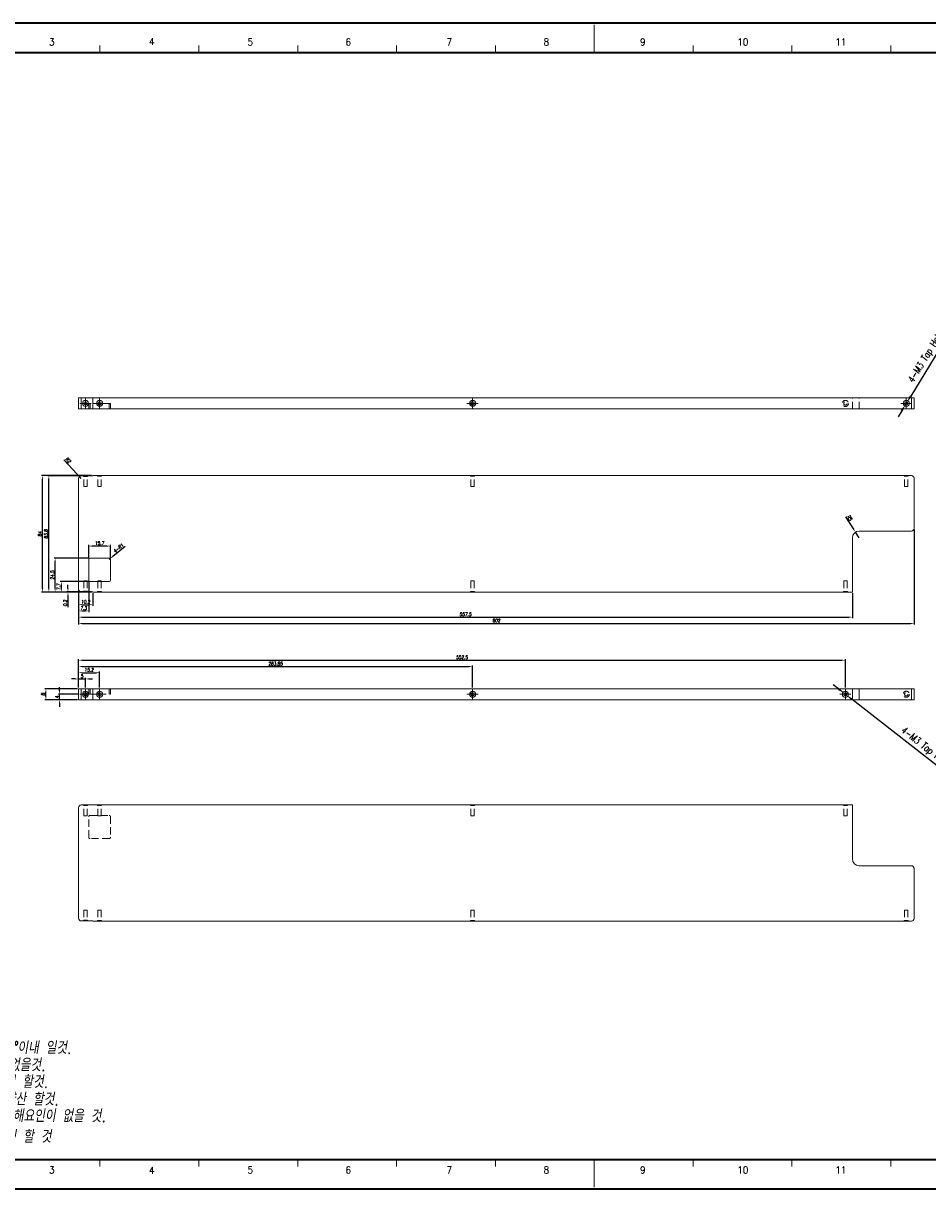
# Model space of a CAD drawing. Header units: millimetres. Extents: x 4497 to 13960, y 12291 to 16372.
# Tile 174 of 217: x 7395 to 8047, y 15521 to 16361. Entities that reach past the tile are written whole.
import ezdxf
from ezdxf.enums import TextEntityAlignment as Align

# ---------------------------------------------------------------- set-up
doc = ezdxf.new("R2010")
doc.units = ezdxf.units.MM
doc.header["$LTSCALE"] = 0.8
doc.header["$PDMODE"] = 3
doc.header["$PDSIZE"] = 0.3125
doc.linetypes.add('CENTER', pattern=[50.8, 31.75, -6.35, 6.35, -6.35])
doc.linetypes.add('HIDDEN', pattern=[9.525, 6.35, -3.175])
doc.layers.get('0').update_dxf_attribs({"linetype": 'CONTINUOUS', "lineweight": 0})
doc.layers.get('Defpoints').update_dxf_attribs({"linetype": 'CONTINUOUS', "lineweight": 0})
for name, color, linetype, lineweight in [('1', 2, 'CENTER', 0), ('2', 3, 'CONTINUOUS', 0), ('3', 5, 'HIDDEN', 0), ('P', 1, 'CONTINUOUS', 0)]:
    doc.layers.add(name, color=color, linetype=linetype, lineweight=lineweight)
doc.styles.add('linetech', font='romans.shx', dxfattribs={"width": 0.8, "oblique": 10, "bigfont": 'whgtxt.shx'})
doc.styles.get("Standard").update_dxf_attribs({"font": 'romans.shx', "width": 0.8, "oblique": 5, "bigfont": 'whgtxt.shx'})
doc.dimstyles.get("Standard").update_dxf_attribs({"dimtxt": 2.5, "dimasz": 2.5, "dimexe": 0.8, "dimexo": 0.8, "dimgap": 0.8, "dimtad": 1, "dimdsep": 46, "dimtxsty": 'Standard', "dimcen": 0, "dimclrd": 3, "dimclre": 3, "dimclrt": 3, "dimazin": 0, "dimtp": 0.001, "dimtm": 0.001, "dimtfac": 1, "dimtmove": 0, "dimatfit": 3, "dimfxl": 0, "dimtolj": 1, "dimarcsym": 0})

# ---------------------------------------------------------------- blocks, each defined once
blk = doc.blocks.new('*D1115')
at = {"layer": '2', "color": 3, "lineweight": -2}
for p, q in [((7982.61, 15881.54), (7978.67, 15884.62)), ((7986.55, 15878.46), (7988.44, 15876.98)), ((8073.77, 15810.3), (7992.38, 15873.9))]:
    blk.add_line(p, q, dxfattribs=at)
at = {"layer": '2', "color": 3}
for points in [[(7983.12, 15882.19), (7982.09, 15880.88), (7986.55, 15878.46)], [(7992.89, 15874.56), (7991.86, 15873.25), (7988.44, 15876.98)]]:
    blk.add_solid(points, dxfattribs=at)
at = {"layer": 'Defpoints', "color": 0}
for p in [(7986.55, 15878.46), (7988.44, 15876.98)]:
    blk.add_point(p, dxfattribs=at)
at = {"layer": '2', "color": 3, "insert": (8050.99, 15834.36), "char_height": 5, "attachment_point": 5, "rotation": 321.99231}
blk.add_mtext('\\A1;4-M3 Tap Hole D:8.0', dxfattribs=at)
blk = doc.blocks.new('*D1120')
at = {"layer": '2', "color": 3, "lineweight": -2}
for p, q in [((8071.23, 16152.86), (8034.52, 16092.64)), ((8030.67, 16086.32), (8031.92, 16088.37)), ((8028.06, 16082.05), (8025.46, 16077.78))]:
    blk.add_line(p, q, dxfattribs=at)
at = {"layer": '2', "color": 3}
for points in [[(8027.35, 16082.48), (8028.78, 16081.62), (8030.67, 16086.32)], [(8033.81, 16093.07), (8035.23, 16092.2), (8031.92, 16088.37)]]:
    blk.add_solid(points, dxfattribs=at)
at = {"layer": 'Defpoints', "color": 0}
for p in [(8030.67, 16086.32), (8031.92, 16088.37)]:
    blk.add_point(p, dxfattribs=at)
at = {"layer": '2', "color": 3, "insert": (8049.96, 16127.45), "char_height": 5, "attachment_point": 5, "rotation": 58.63449}
blk.add_mtext('\\A1;4-M3 Tap Hole D:8.0', dxfattribs=at)
blk = doc.blocks.new('*D1166')
at = {"layer": '2', "color": 3, "lineweight": -2}
for p, q in [((7442.29, 15975.66), (7442.29, 15985.34)), ((7457.99, 15975.66), (7457.99, 15985.34)), ((7455.49, 15984.54), (7444.79, 15984.54))]:
    blk.add_line(p, q, dxfattribs=at)
at = {"layer": '2', "color": 3}
for points in [[(7444.79, 15984.96), (7444.79, 15984.12), (7442.29, 15984.54)], [(7455.49, 15984.96), (7455.49, 15984.12), (7457.99, 15984.54)]]:
    blk.add_solid(points, dxfattribs=at)
at = {"layer": 'Defpoints', "color": 0}
for p in [(7442.29, 15984.54), (7442.29, 15974.86), (7457.99, 15974.86)]:
    blk.add_point(p, dxfattribs=at)
at = {"layer": '2', "color": 3, "insert": (7450.14, 15986.59), "char_height": 2.5, "attachment_point": 5}
blk.add_mtext('\\A1;15.7', dxfattribs=at)
blk = doc.blocks.new('*D1167')
at = {"layer": '2', "color": 3, "lineweight": -2}
for p, q in [((7427.37, 15954.06), (7427.37, 15956.56)), ((7444.39, 15951.56), (7426.57, 15951.56)), ((7444.39, 15951.36), (7426.57, 15951.36)), ((7427.37, 15951.56), (7427.37, 15951.36)), ((7427.37, 15948.86), (7427.37, 15940.58))]:
    blk.add_line(p, q, dxfattribs=at)
at = {"layer": '2', "color": 3}
for points in [[(7426.96, 15954.06), (7427.79, 15954.06), (7427.37, 15951.56)], [(7426.96, 15948.86), (7427.79, 15948.86), (7427.37, 15951.36)]]:
    blk.add_solid(points, dxfattribs=at)
at = {"layer": 'Defpoints', "color": 0}
for p in [(7427.37, 15951.56), (7445.19, 15951.56), (7445.19, 15951.36)]:
    blk.add_point(p, dxfattribs=at)
at = {"layer": '2', "color": 3, "insert": (7425.32, 15943.47), "char_height": 2.5, "attachment_point": 5, "rotation": 90}
blk.add_mtext('\\A1;0.2', dxfattribs=at)
blk = doc.blocks.new('*D1168')
at = {"layer": '2', "color": 3, "lineweight": -2}
for p, q in [((7442.49, 15959.06), (7421.82, 15959.06)), ((7422.62, 15953.86), (7422.62, 15956.56)), ((7444.39, 15951.36), (7421.82, 15951.36))]:
    blk.add_line(p, q, dxfattribs=at)
at = {"layer": '2', "color": 3}
for points in [[(7422.2, 15956.56), (7423.03, 15956.56), (7422.62, 15959.06)], [(7422.2, 15953.86), (7423.03, 15953.86), (7422.62, 15951.36)]]:
    blk.add_solid(points, dxfattribs=at)
at = {"layer": 'Defpoints', "color": 0}
for p in [(7422.62, 15959.06), (7443.29, 15959.06), (7445.19, 15951.36)]:
    blk.add_point(p, dxfattribs=at)
at = {"layer": '2', "color": 3, "insert": (7420.57, 15955.21), "char_height": 2.5, "attachment_point": 5, "rotation": 90}
blk.add_mtext('\\A1;7.7', dxfattribs=at)
blk = doc.blocks.new('*D1169')
at = {"layer": '2', "color": 3, "lineweight": -2}
for p, q in [((7442.49, 15975.86), (7417.32, 15975.86)), ((7418.12, 15953.86), (7418.12, 15973.36)), ((7444.39, 15951.36), (7417.32, 15951.36))]:
    blk.add_line(p, q, dxfattribs=at)
at = {"layer": '2', "color": 3}
for points in [[(7417.7, 15973.36), (7418.53, 15973.36), (7418.12, 15975.86)], [(7417.7, 15953.86), (7418.53, 15953.86), (7418.12, 15951.36)]]:
    blk.add_solid(points, dxfattribs=at)
at = {"layer": 'Defpoints', "color": 0}
for p in [(7418.12, 15975.86), (7443.29, 15975.86), (7445.19, 15951.36)]:
    blk.add_point(p, dxfattribs=at)
at = {"layer": '2', "color": 3, "insert": (7416.07, 15963.61), "char_height": 2.5, "attachment_point": 5, "rotation": 90}
blk.add_mtext('\\A1;24.5', dxfattribs=at)
blk = doc.blocks.new('*D1170')
at = {"layer": '2', "color": 3, "lineweight": -2}
for p, q in [((7436.19, 16035.16), (7412.82, 16035.16)), ((7413.62, 15953.86), (7413.62, 16032.66)), ((7444.39, 15951.36), (7412.82, 15951.36))]:
    blk.add_line(p, q, dxfattribs=at)
at = {"layer": '2', "color": 3}
for points in [[(7413.2, 16032.66), (7414.03, 16032.66), (7413.62, 16035.16)], [(7413.2, 15953.86), (7414.03, 15953.86), (7413.62, 15951.36)]]:
    blk.add_solid(points, dxfattribs=at)
at = {"layer": 'Defpoints', "color": 0}
for p in [(7413.62, 16035.16), (7436.99, 16035.16), (7445.19, 15951.36)]:
    blk.add_point(p, dxfattribs=at)
at = {"layer": '2', "color": 3, "insert": (7411.57, 15993.26), "char_height": 2.5, "attachment_point": 5, "rotation": 90}
blk.add_mtext('\\A1;83.8', dxfattribs=at)
blk = doc.blocks.new('*D1171')
at = {"layer": '2', "color": 3, "lineweight": -2}
for p, q in [((7444.39, 16035.36), (7408.32, 16035.36)), ((7409.12, 15953.86), (7409.12, 16032.86)), ((7444.39, 15951.36), (7408.32, 15951.36))]:
    blk.add_line(p, q, dxfattribs=at)
at = {"layer": '2', "color": 3}
for points in [[(7408.7, 16032.86), (7409.53, 16032.86), (7409.12, 16035.36)], [(7408.7, 15953.86), (7409.53, 15953.86), (7409.12, 15951.36)]]:
    blk.add_solid(points, dxfattribs=at)
at = {"layer": 'Defpoints', "color": 0}
for p in [(7409.12, 16035.36), (7445.19, 16035.36), (7445.19, 15951.36)]:
    blk.add_point(p, dxfattribs=at)
at = {"layer": '2', "color": 3, "insert": (7407.07, 15993.36), "char_height": 2.5, "attachment_point": 5, "rotation": 90}
blk.add_mtext('\\A1;84', dxfattribs=at)
blk = doc.blocks.new('*D1172')
at = {"layer": '2', "color": 3, "lineweight": -2}
for p, q in [((7434.99, 15952.76), (7434.99, 15941.48)), ((7445.19, 15950.56), (7445.19, 15941.48)), ((7437.49, 15942.28), (7442.69, 15942.28))]:
    blk.add_line(p, q, dxfattribs=at)
at = {"layer": '2', "color": 3}
for points in [[(7437.49, 15942.69), (7437.49, 15941.86), (7434.99, 15942.28)], [(7442.69, 15942.69), (7442.69, 15941.86), (7445.19, 15942.28)]]:
    blk.add_solid(points, dxfattribs=at)
at = {"layer": 'Defpoints', "color": 0}
for p in [(7434.99, 15953.56), (7445.19, 15951.36), (7445.19, 15942.28)]:
    blk.add_point(p, dxfattribs=at)
at = {"layer": '2', "color": 3, "insert": (7440.09, 15944.33), "char_height": 2.5, "attachment_point": 5}
blk.add_mtext('\\A1;10.2', dxfattribs=at)
blk = doc.blocks.new('*D1173')
at = {"layer": '2', "color": 3, "lineweight": -2}
for p, q in [((7434.99, 15952.76), (7434.99, 15936.98)), ((7442.29, 15959.26), (7442.29, 15936.98)), ((7437.49, 15937.78), (7439.79, 15937.78))]:
    blk.add_line(p, q, dxfattribs=at)
at = {"layer": '2', "color": 3}
for points in [[(7437.49, 15938.19), (7437.49, 15937.36), (7434.99, 15937.78)], [(7439.79, 15938.19), (7439.79, 15937.36), (7442.29, 15937.78)]]:
    blk.add_solid(points, dxfattribs=at)
at = {"layer": 'Defpoints', "color": 0}
for p in [(7442.29, 15960.06), (7434.99, 15953.56), (7442.29, 15937.78)]:
    blk.add_point(p, dxfattribs=at)
at = {"layer": '2', "color": 3, "insert": (7438.64, 15939.83), "char_height": 2.5, "attachment_point": 5}
blk.add_mtext('\\A1;7.3', dxfattribs=at)
blk = doc.blocks.new('*D1174')
at = {"layer": '2', "color": 3, "lineweight": -2}
for p, q in [((7434.99, 15952.76), (7434.99, 15932.48)), ((7992.49, 15950.56), (7992.49, 15932.48)), ((7437.49, 15933.28), (7989.99, 15933.28))]:
    blk.add_line(p, q, dxfattribs=at)
at = {"layer": '2', "color": 3}
for points in [[(7437.49, 15933.69), (7437.49, 15932.86), (7434.99, 15933.28)], [(7989.99, 15933.69), (7989.99, 15932.86), (7992.49, 15933.28)]]:
    blk.add_solid(points, dxfattribs=at)
at = {"layer": 'Defpoints', "color": 0}
for p in [(7434.99, 15953.56), (7992.49, 15951.36), (7992.49, 15933.28)]:
    blk.add_point(p, dxfattribs=at)
at = {"layer": '2', "color": 3, "insert": (7713.74, 15935.33), "char_height": 2.5, "attachment_point": 5}
blk.add_mtext('\\A1;557.5', dxfattribs=at)
blk = doc.blocks.new('*D1175')
at = {"layer": '2', "color": 3, "lineweight": -2}
for p, q in [((8036.99, 15996.56), (8036.99, 15927.98)), ((7434.99, 15952.76), (7434.99, 15927.98)), ((7437.49, 15928.78), (8034.49, 15928.78))]:
    blk.add_line(p, q, dxfattribs=at)
at = {"layer": '2', "color": 3}
for points in [[(7437.49, 15929.19), (7437.49, 15928.36), (7434.99, 15928.78)], [(8034.49, 15929.19), (8034.49, 15928.36), (8036.99, 15928.78)]]:
    blk.add_solid(points, dxfattribs=at)
at = {"layer": 'Defpoints', "color": 0}
for p in [(8036.99, 15997.36), (7434.99, 15953.56), (8036.99, 15928.78)]:
    blk.add_point(p, dxfattribs=at)
at = {"layer": '2', "color": 3, "insert": (7735.99, 15930.83), "char_height": 2.5, "attachment_point": 5}
blk.add_mtext('\\A1;602', dxfattribs=at)
blk = doc.blocks.new('*D1176')
at = {"layer": '2', "color": 3, "lineweight": -2}
for p, q in [((7432.49, 15888.75), (7429.99, 15888.75)), ((7434.99, 15882.52), (7434.99, 15889.55)), ((7434.99, 15888.75), (7439.99, 15888.75)), ((7439.99, 15882.52), (7439.99, 15889.55)), ((7442.49, 15888.75), (7444.99, 15888.75))]:
    blk.add_line(p, q, dxfattribs=at)
at = {"layer": '2', "color": 3}
for points in [[(7432.49, 15889.17), (7432.49, 15888.34), (7434.99, 15888.75)], [(7442.49, 15889.17), (7442.49, 15888.34), (7439.99, 15888.75)]]:
    blk.add_solid(points, dxfattribs=at)
at = {"layer": 'Defpoints', "color": 0}
for p in [(7439.99, 15888.75), (7434.99, 15881.72), (7439.99, 15881.72)]:
    blk.add_point(p, dxfattribs=at)
at = {"layer": '2', "color": 3, "insert": (7437.49, 15890.8), "char_height": 2.5, "attachment_point": 5}
blk.add_mtext('\\A1;5', dxfattribs=at)
blk = doc.blocks.new('*D1177')
at = {"layer": '2', "color": 3, "lineweight": -2}
for p, q in [((7434.99, 15882.52), (7434.99, 15894.05)), ((7437.49, 15893.25), (7447.69, 15893.25)), ((7450.19, 15882.52), (7450.19, 15894.05))]:
    blk.add_line(p, q, dxfattribs=at)
at = {"layer": '2', "color": 3}
for points in [[(7437.49, 15893.67), (7437.49, 15892.84), (7434.99, 15893.25)], [(7447.69, 15893.67), (7447.69, 15892.84), (7450.19, 15893.25)]]:
    blk.add_solid(points, dxfattribs=at)
at = {"layer": 'Defpoints', "color": 0}
for p in [(7450.19, 15893.25), (7434.99, 15881.72), (7450.19, 15881.72)]:
    blk.add_point(p, dxfattribs=at)
at = {"layer": '2', "color": 3, "insert": (7442.59, 15895.3), "char_height": 2.5, "attachment_point": 5}
blk.add_mtext('\\A1;15.2', dxfattribs=at)
blk = doc.blocks.new('*D1178')
at = {"layer": '2', "color": 3, "lineweight": -2}
for p, q in [((7434.99, 15882.52), (7434.99, 15898.55)), ((7437.49, 15897.75), (7716.34, 15897.75)), ((7718.84, 15882.52), (7718.84, 15898.55))]:
    blk.add_line(p, q, dxfattribs=at)
at = {"layer": '2', "color": 3}
for points in [[(7437.49, 15898.17), (7437.49, 15897.34), (7434.99, 15897.75)], [(7716.34, 15898.17), (7716.34, 15897.34), (7718.84, 15897.75)]]:
    blk.add_solid(points, dxfattribs=at)
at = {"layer": 'Defpoints', "color": 0}
for p in [(7718.84, 15897.75), (7434.99, 15881.72), (7718.84, 15881.72)]:
    blk.add_point(p, dxfattribs=at)
at = {"layer": '2', "color": 3, "insert": (7576.92, 15899.8), "char_height": 2.5, "attachment_point": 5}
blk.add_mtext('\\A1;283.85', dxfattribs=at)
blk = doc.blocks.new('*D1179')
at = {"layer": '2', "color": 3, "lineweight": -2}
for p, q in [((7434.99, 15882.52), (7434.99, 15903.05)), ((7437.49, 15902.25), (7984.99, 15902.25)), ((7987.49, 15882.52), (7987.49, 15903.05))]:
    blk.add_line(p, q, dxfattribs=at)
at = {"layer": '2', "color": 3}
for points in [[(7437.49, 15902.67), (7437.49, 15901.84), (7434.99, 15902.25)], [(7984.99, 15902.67), (7984.99, 15901.84), (7987.49, 15902.25)]]:
    blk.add_solid(points, dxfattribs=at)
at = {"layer": 'Defpoints', "color": 0}
for p in [(7987.49, 15902.25), (7434.99, 15881.72), (7987.49, 15881.72)]:
    blk.add_point(p, dxfattribs=at)
at = {"layer": '2', "color": 3, "insert": (7711.24, 15904.3), "char_height": 2.5, "attachment_point": 5}
blk.add_mtext('\\A1;552.5', dxfattribs=at)
blk = doc.blocks.new('*D1180')
at = {"layer": '2', "color": 3, "lineweight": -2}
for p, q in [((7435.19, 15877.72), (7420.55, 15877.72)), ((7421.35, 15880.22), (7421.35, 15882.72)), ((7421.35, 15873.72), (7421.35, 15877.72)), ((7434.19, 15873.72), (7420.55, 15873.72)), ((7421.35, 15871.22), (7421.35, 15868.72))]:
    blk.add_line(p, q, dxfattribs=at)
at = {"layer": '2', "color": 3}
for points in [[(7420.93, 15880.22), (7421.76, 15880.22), (7421.35, 15877.72)], [(7420.93, 15871.22), (7421.76, 15871.22), (7421.35, 15873.72)]]:
    blk.add_solid(points, dxfattribs=at)
at = {"layer": 'Defpoints', "color": 0}
for p in [(7421.35, 15877.72), (7435.99, 15877.72), (7434.99, 15873.72)]:
    blk.add_point(p, dxfattribs=at)
at = {"layer": '2', "color": 3, "insert": (7419.3, 15875.72), "char_height": 2.5, "attachment_point": 5, "rotation": 90}
blk.add_mtext('\\A1;4', dxfattribs=at)
blk = doc.blocks.new('*D1181')
at = {"layer": '2', "color": 3, "lineweight": -2}
for p, q in [((7434.19, 15881.72), (7410.68, 15881.72)), ((7411.48, 15876.22), (7411.48, 15879.22)), ((7434.19, 15873.72), (7410.68, 15873.72))]:
    blk.add_line(p, q, dxfattribs=at)
at = {"layer": '2', "color": 3}
for points in [[(7411.07, 15879.22), (7411.9, 15879.22), (7411.48, 15881.72)], [(7411.07, 15876.22), (7411.9, 15876.22), (7411.48, 15873.72)]]:
    blk.add_solid(points, dxfattribs=at)
at = {"layer": 'Defpoints', "color": 0}
for p in [(7411.48, 15881.72), (7434.99, 15881.72), (7434.99, 15873.72)]:
    blk.add_point(p, dxfattribs=at)
at = {"layer": '2', "color": 3, "insert": (7409.43, 15877.72), "char_height": 2.5, "attachment_point": 5, "rotation": 90}
blk.add_mtext('\\A1;8', dxfattribs=at)
blk = doc.blocks.new('*D1182')
at = {"layer": '2', "color": 3, "lineweight": -2}
for p, q in [((7468.54, 15984.26), (7459.71, 15977.07)), ((7456.99, 15974.86), (7457.77, 15975.49))]:
    blk.add_line(p, q, dxfattribs=at)
at = {"layer": '2', "color": 3}
blk.add_solid([(7459.44, 15977.4), (7459.97, 15976.75), (7457.77, 15975.49)], dxfattribs=at)
at = {"layer": 'Defpoints', "color": 0}
for p in [(7456.99, 15974.86), (7457.77, 15975.49)]:
    blk.add_point(p, dxfattribs=at)
at = {"layer": '2', "color": 3, "insert": (7463.8, 15983.05), "char_height": 2.5, "attachment_point": 5, "rotation": 39.15163}
blk.add_mtext('\\A1;4-R1', dxfattribs=at)
blk = doc.blocks.new('*D1183')
at = {"layer": '2', "color": 3, "lineweight": -2}
for p, q in [((7424.34, 16046.73), (7433.92, 16036.45)), ((7436.99, 16033.16), (7435.63, 16034.63))]:
    blk.add_line(p, q, dxfattribs=at)
at = {"layer": '2', "color": 3}
blk.add_solid([(7434.23, 16036.74), (7433.62, 16036.17), (7435.63, 16034.63)], dxfattribs=at)
at = {"layer": 'Defpoints', "color": 0}
for p in [(7435.63, 16034.63), (7436.99, 16033.16)]:
    blk.add_point(p, dxfattribs=at)
at = {"layer": '2', "color": 3, "insert": (7427.52, 16046.33), "char_height": 2.5, "attachment_point": 5, "rotation": 312.9945}
blk.add_mtext('\\A1;R2', dxfattribs=at)
blk = doc.blocks.new('*D1184')
at = {"layer": '2', "color": 3, "lineweight": -2}
for p, q in [((7987.43, 16005.64), (7993.37, 15996.63)), ((7997.49, 15990.36), (7994.74, 15994.54))]:
    blk.add_line(p, q, dxfattribs=at)
at = {"layer": '2', "color": 3}
blk.add_solid([(7993.71, 15996.86), (7993.02, 15996.4), (7994.74, 15994.54)], dxfattribs=at)
at = {"layer": 'Defpoints', "color": 0}
for p in [(7994.74, 15994.54), (7997.49, 15990.36)]:
    blk.add_point(p, dxfattribs=at)
at = {"layer": '2', "color": 3, "insert": (7990.5, 16004.71), "char_height": 2.5, "attachment_point": 5, "rotation": 303.36287}
blk.add_mtext('\\A1;R5', dxfattribs=at)

msp = doc.modelspace()

# ---------------------------------------------------------------- linework, layer by layer
at = {"color": 7, "linetype": 'Continuous'}
for p, q in [((7806.533, 16340.271), (7806.533, 16360.193)), ((7450.431, 16340.271), (7450.431, 16345.252)), ((7521.652, 16340.271), (7521.652, 16345.252)), ((7592.872, 16340.271), (7592.872, 16345.252)), ((7664.093, 16340.271), (7664.093, 16345.252)), ((7735.313, 16340.271), (7735.313, 16345.252)), ((7877.754, 16340.271), (7877.754, 16345.252)), ((7948.974, 16340.271), (7948.974, 16345.252)), ((8020.195, 16340.271), (8020.195, 16345.252)), ((7450.431, 15537.422), (7450.431, 15542.403)), ((7521.652, 15537.422), (7521.652, 15542.403)), ((7592.872, 15537.422), (7592.872, 15542.403)), ((7664.093, 15537.422), (7664.093, 15542.403)), ((7735.313, 15537.422), (7735.313, 15542.403)), ((7806.533, 15522.481), (7806.533, 15542.403)), ((7827.649, 15542.403), (8041.31, 15542.403)), ((7827.649, 15542.403), (8041.31, 15542.403)), ((7876.357, 15542.403), (8041.31, 15542.403)), ((7877.754, 15537.422), (7877.754, 15542.403)), ((7948.974, 15537.422), (7948.974, 15542.403)), ((8020.195, 15537.422), (8020.195, 15542.403))]:
    msp.add_line(p, q, dxfattribs=at)
at = {"color": 7, "linetype": 'Continuous', "lineweight": 35}
for p, q in [((7236.77, 16340.271), (8376.297, 16340.271)), ((7236.77, 15542.403), (8376.297, 15542.403))]:
    msp.add_line(p, q, dxfattribs=at)
at = {"lineweight": 15}
for p, q in [((7434.991, 16083.344), (7434.991, 16091.344)), ((7434.991, 16091.344), (8036.991, 16091.344)), ((7436.991, 16083.344), (7436.991, 16091.344)), ((7445.191, 16083.344), (7445.191, 16091.344)), ((8034.991, 16091.344), (8034.991, 16083.344)), ((8036.991, 16091.344), (8036.991, 16083.344)), ((8036.991, 16083.344), (7434.991, 16083.344)), ((7434.991, 15953.563), (7434.991, 16033.163)), ((7436.991, 16035.163), (7445.191, 16035.163)), ((7445.191, 16035.363), (7445.191, 16035.163)), ((7992.491, 15951.363), (7992.491, 15990.363)), ((7436.991, 15951.563), (7445.191, 15951.563)), ((7445.191, 15951.363), (7445.191, 15951.563)), ((7445.191, 15951.363), (7992.491, 15951.363)), ((7434.991, 15873.72), (7434.991, 15881.72)), ((7434.991, 15881.72), (8036.991, 15881.72)), ((7436.991, 15873.72), (7436.991, 15881.72)), ((7445.191, 15873.72), (7445.191, 15881.72)), ((7992.491, 15873.72), (7992.491, 15881.72)), ((7997.491, 15881.72), (7997.491, 15873.72)), ((8034.991, 15881.72), (8034.991, 15873.72)), ((8036.991, 15881.72), (8036.991, 15873.72)), ((7434.991, 15873.72), (8036.991, 15873.72)), ((7434.991, 15716.338), (7434.991, 15795.938)), ((7436.991, 15797.938), (7445.191, 15797.938)), ((7445.191, 15798.138), (7445.191, 15797.938)), ((7445.191, 15798.138), (7992.491, 15798.138)), ((7992.491, 15759.138), (7992.491, 15798.138)), ((7997.491, 15754.138), (8034.991, 15754.138)), ((8036.991, 15752.138), (8036.991, 15716.138)), ((7436.991, 15714.338), (7445.191, 15714.338)), ((7445.191, 15714.138), (7445.191, 15714.338)), ((7445.191, 15714.138), (8034.991, 15714.138))]:
    msp.add_line(p, q, dxfattribs=at)
at = {"color": 7, "linetype": 'Continuous', "lineweight": 35}
msp.add_lwpolyline([(8398.043, 16361.337), (7210.043, 16361.337), (7210.043, 15521.337), (8398.043, 15521.337)], close=True, dxfattribs=at)
at = {"lineweight": 15}
for centre in [(7439.991, 16087.344), (7450.191, 16087.344), (7718.841, 16087.344), (7439.991, 15877.72), (7450.191, 15877.72), (7718.841, 15877.72), (7987.491, 15877.72)]:
    msp.add_circle(centre, 1.2, dxfattribs=at)
for centre, radius, start, end in [((7436.991, 16033.163), 2, 90, 180), ((7436.991, 15953.563), 2, 180, 270), ((7436.991, 15795.938), 2, 90, 180), ((7997.491, 15759.138), 5, 180, 270), ((8034.991, 15752.138), 2, 0, 90), ((7436.991, 15716.338), 2, 180, 270), ((8034.991, 15716.138), 2, 270, 0)]:
    msp.add_arc(centre, radius, start, end, dxfattribs=at)
at = {"layer": '1'}
for p, q in [((7435.991, 16087.344), (7443.991, 16087.344)), ((7439.991, 16083.344), (7439.991, 16091.344)), ((7446.191, 16087.344), (7454.191, 16087.344)), ((7450.191, 16083.344), (7450.191, 16091.344)), ((7714.841, 16087.344), (7722.841, 16087.344)), ((7718.841, 16083.344), (7718.841, 16091.344)), ((8027.291, 16087.344), (8035.291, 16087.344)), ((8031.291, 16083.344), (8031.291, 16091.344)), ((7435.991, 15877.72), (7443.991, 15877.72)), ((7439.991, 15873.72), (7439.991, 15881.72)), ((7446.191, 15877.72), (7454.191, 15877.72)), ((7450.191, 15873.72), (7450.191, 15881.72)), ((7714.841, 15877.72), (7722.841, 15877.72)), ((7718.841, 15873.72), (7718.841, 15881.72)), ((7983.491, 15877.72), (7991.491, 15877.72)), ((7987.491, 15873.72), (7987.491, 15881.72))]:
    msp.add_line(p, q, dxfattribs=at)
at = {"layer": '3'}
for p, q in [((7442.291, 16087.344), (7442.291, 16083.344)), ((7457.991, 16087.344), (7442.291, 16087.344)), ((7443.291, 16083.344), (7443.291, 16087.344)), ((7456.991, 16083.344), (7456.991, 16087.344)), ((7457.991, 16083.344), (7457.991, 16087.344)), ((7992.491, 16083.344), (7992.491, 16091.344)), ((7997.491, 16083.344), (7997.491, 16091.344)), ((7438.791, 16034.663), (7438.291, 16035.163)), ((7438.791, 16027.363), (7438.791, 16034.663)), ((7438.791, 16034.663), (7441.191, 16034.663)), ((7438.791, 16027.363), (7441.191, 16027.363)), ((7441.191, 16034.663), (7441.691, 16035.163)), ((7441.191, 16027.363), (7441.191, 16034.663)), ((7448.991, 16034.863), (7448.491, 16035.363)), ((7448.991, 16027.363), (7448.991, 16034.863)), ((7450.191, 16034.863), (7448.991, 16034.863)), ((7448.991, 16027.363), (7451.391, 16027.363)), ((7449.729, 16034.864), (7450.191, 16034.863)), ((7451.391, 16034.863), (7450.191, 16034.863)), ((7450.191, 16034.863), (7450.664, 16034.863)), ((7450.664, 16034.863), (7451.305, 16034.863)), ((7451.305, 16034.863), (7451.391, 16034.863)), ((7451.391, 16034.863), (7451.891, 16035.363)), ((7451.391, 16027.363), (7451.391, 16034.863)), ((7717.641, 16034.863), (7717.141, 16035.363)), ((7717.641, 16027.363), (7717.641, 16034.863)), ((7718.841, 16034.863), (7717.641, 16034.863)), ((7717.641, 16027.363), (7720.041, 16027.363)), ((7718.379, 16034.864), (7718.841, 16034.863)), ((7720.041, 16034.863), (7718.841, 16034.863)), ((7718.841, 16034.863), (7719.314, 16034.863)), ((7719.314, 16034.863), (7719.955, 16034.863)), ((7719.955, 16034.863), (7720.041, 16034.863)), ((7720.041, 16034.863), (7720.541, 16035.363)), ((7720.041, 16027.363), (7720.041, 16034.863)), ((8030.091, 16034.863), (8029.591, 16035.363)), ((8032.491, 16034.863), (8030.091, 16034.863)), ((8030.091, 16027.363), (8030.091, 16034.863)), ((8030.091, 16027.363), (8032.491, 16027.363)), ((8032.491, 16034.863), (8032.991, 16035.363)), ((8032.491, 16027.363), (8032.491, 16034.863)), ((7438.791, 15952.063), (7438.291, 15951.563)), ((7438.791, 15959.363), (7438.791, 15952.063)), ((7441.191, 15959.363), (7438.791, 15959.363)), ((7438.791, 15952.063), (7441.191, 15952.063)), ((7441.191, 15959.363), (7441.191, 15952.063)), ((7441.191, 15952.063), (7441.691, 15951.563)), ((7448.991, 15951.863), (7448.491, 15951.363)), ((7448.991, 15959.363), (7448.991, 15951.863)), ((7451.391, 15959.363), (7448.991, 15959.363)), ((7448.991, 15951.863), (7450.191, 15951.863)), ((7449.077, 15951.863), (7448.991, 15951.863)), ((7449.718, 15951.863), (7449.077, 15951.863)), ((7450.191, 15951.863), (7449.718, 15951.863)), ((7450.191, 15951.863), (7451.391, 15951.863)), ((7450.653, 15951.863), (7450.191, 15951.863)), ((7451.391, 15959.363), (7451.391, 15951.863)), ((7451.391, 15951.863), (7451.891, 15951.363)), ((7717.641, 15951.863), (7717.141, 15951.363)), ((7717.641, 15959.363), (7717.641, 15951.863)), ((7720.041, 15959.363), (7717.641, 15959.363)), ((7717.641, 15951.863), (7718.841, 15951.863)), ((7717.727, 15951.863), (7717.641, 15951.863)), ((7718.368, 15951.863), (7717.727, 15951.863)), ((7718.841, 15951.863), (7718.368, 15951.863)), ((7718.841, 15951.863), (7720.041, 15951.863)), ((7719.303, 15951.863), (7718.841, 15951.863)), ((7720.041, 15959.363), (7720.041, 15951.863)), ((7720.041, 15951.863), (7720.541, 15951.363)), ((7986.291, 15951.863), (7985.791, 15951.363)), ((7988.691, 15959.363), (7986.291, 15959.363)), ((7986.291, 15959.363), (7986.291, 15951.863)), ((7988.691, 15951.863), (7986.291, 15951.863)), ((7988.691, 15959.363), (7988.691, 15951.863)), ((7988.691, 15951.863), (7989.191, 15951.363)), ((7442.291, 15881.72), (7442.291, 15877.72)), ((7442.291, 15877.72), (7457.991, 15877.72)), ((7443.291, 15881.72), (7443.291, 15877.72)), ((7456.991, 15881.72), (7456.991, 15877.72)), ((7457.991, 15881.72), (7457.991, 15877.72)), ((7438.791, 15797.438), (7438.291, 15797.938)), ((7438.791, 15790.138), (7438.791, 15797.438)), ((7438.791, 15797.438), (7441.191, 15797.438)), ((7441.191, 15797.438), (7441.691, 15797.938)), ((7441.191, 15790.138), (7441.191, 15797.438)), ((7448.991, 15797.638), (7448.491, 15798.138)), ((7448.991, 15790.138), (7448.991, 15797.638)), ((7450.191, 15797.638), (7448.991, 15797.638)), ((7449.729, 15797.639), (7450.191, 15797.638)), ((7451.391, 15797.638), (7450.191, 15797.638)), ((7450.191, 15797.638), (7450.664, 15797.638)), ((7450.664, 15797.638), (7451.305, 15797.638)), ((7451.305, 15797.638), (7451.391, 15797.638)), ((7451.391, 15797.638), (7451.891, 15798.138)), ((7451.391, 15790.138), (7451.391, 15797.638)), ((7717.641, 15797.638), (7717.141, 15798.138)), ((7717.641, 15790.138), (7717.641, 15797.638)), ((7718.841, 15797.638), (7717.641, 15797.638)), ((7718.379, 15797.639), (7718.841, 15797.638)), ((7720.041, 15797.638), (7718.841, 15797.638)), ((7718.841, 15797.638), (7719.314, 15797.638)), ((7719.314, 15797.638), (7719.955, 15797.638)), ((7719.955, 15797.638), (7720.041, 15797.638)), ((7720.041, 15797.638), (7720.541, 15798.138)), ((7720.041, 15790.138), (7720.041, 15797.638)), ((7986.291, 15797.638), (7985.791, 15798.138)), ((7988.691, 15797.638), (7986.291, 15797.638)), ((7986.291, 15790.138), (7986.291, 15797.638)), ((7988.691, 15797.638), (7989.191, 15798.138)), ((7988.691, 15790.138), (7988.691, 15797.638)), ((7438.791, 15790.138), (7441.191, 15790.138)), ((7442.291, 15774.638), (7442.291, 15789.438)), ((7443.291, 15790.438), (7456.991, 15790.438)), ((7448.991, 15790.138), (7451.391, 15790.138)), ((7457.991, 15789.438), (7457.991, 15774.638)), ((7717.641, 15790.138), (7720.041, 15790.138)), ((7986.291, 15790.138), (7988.691, 15790.138)), ((7456.991, 15773.638), (7443.291, 15773.638)), ((7438.791, 15722.138), (7438.791, 15714.838)), ((7441.191, 15722.138), (7438.791, 15722.138)), ((7441.191, 15722.138), (7441.191, 15714.838)), ((7448.991, 15722.138), (7448.991, 15714.638)), ((7451.391, 15722.138), (7448.991, 15722.138)), ((7451.391, 15722.138), (7451.391, 15714.638)), ((7717.641, 15722.138), (7717.641, 15714.638)), ((7720.041, 15722.138), (7717.641, 15722.138)), ((7720.041, 15722.138), (7720.041, 15714.638)), ((8032.491, 15722.138), (8030.091, 15722.138)), ((8030.091, 15722.138), (8030.091, 15714.638)), ((8032.491, 15722.138), (8032.491, 15714.638)), ((7438.791, 15714.838), (7438.291, 15714.338)), ((7438.791, 15714.838), (7441.191, 15714.838)), ((7441.191, 15714.838), (7441.691, 15714.338)), ((7448.991, 15714.638), (7448.491, 15714.138)), ((7448.991, 15714.638), (7450.191, 15714.638)), ((7449.077, 15714.638), (7448.991, 15714.638)), ((7449.718, 15714.638), (7449.077, 15714.638)), ((7450.191, 15714.638), (7449.718, 15714.638)), ((7450.191, 15714.638), (7451.391, 15714.638)), ((7450.653, 15714.638), (7450.191, 15714.638)), ((7451.391, 15714.638), (7451.891, 15714.138)), ((7717.641, 15714.638), (7717.141, 15714.138)), ((7717.641, 15714.638), (7718.841, 15714.638)), ((7717.727, 15714.638), (7717.641, 15714.638)), ((7718.368, 15714.638), (7717.727, 15714.638)), ((7718.841, 15714.638), (7718.368, 15714.638)), ((7718.841, 15714.638), (7720.041, 15714.638)), ((7719.303, 15714.638), (7718.841, 15714.638)), ((7720.041, 15714.638), (7720.541, 15714.138)), ((8030.091, 15714.638), (8029.591, 15714.138)), ((8032.491, 15714.638), (8030.091, 15714.638)), ((8032.491, 15714.638), (8032.991, 15714.138))]:
    msp.add_line(p, q, dxfattribs=at)
for centre, radius in [((7450.191, 16087.344), 1.2), ((7718.841, 16087.344), 1.2), ((7987.491, 16087.344), 2.2), ((7987.491, 16087.344), 1.2), ((7439.991, 15877.72), 1.2), ((7450.191, 15877.72), 1.2), ((7718.841, 15877.72), 1.2), ((8031.291, 15877.72), 2.2), ((8031.291, 15877.72), 1.2)]:
    msp.add_circle(centre, radius, dxfattribs=at)
for centre, start, end in [((7443.291, 15789.438), 90, 180), ((7456.991, 15789.438), 0, 90), ((7443.291, 15774.638), 180, 270), ((7456.991, 15774.638), 270, 0)]:
    msp.add_arc(centre, 1, start, end, dxfattribs=at)
for points in [[(7448.991, 16034.863), (7448.991, 16034.859), (7449.018, 16034.869), (7449.047, 16034.859), (7449.115, 16034.865), (7449.199, 16034.862), (7449.307, 16034.864), (7449.485, 16034.864), (7449.628, 16034.864), (7449.729, 16034.864)], [(7717.641, 16034.863), (7717.641, 16034.859), (7717.668, 16034.869), (7717.697, 16034.859), (7717.765, 16034.865), (7717.849, 16034.862), (7717.957, 16034.864), (7718.135, 16034.864), (7718.278, 16034.864), (7718.379, 16034.864)], [(7451.391, 15951.863), (7451.391, 15951.867), (7451.364, 15951.857), (7451.335, 15951.867), (7451.267, 15951.862), (7451.183, 15951.864), (7451.075, 15951.863), (7450.896, 15951.863), (7450.753, 15951.863), (7450.653, 15951.863)], [(7720.041, 15951.863), (7720.041, 15951.867), (7720.014, 15951.857), (7719.985, 15951.867), (7719.917, 15951.862), (7719.833, 15951.864), (7719.725, 15951.863), (7719.546, 15951.863), (7719.403, 15951.863), (7719.303, 15951.863)], [(7448.991, 15797.638), (7448.991, 15797.634), (7449.018, 15797.644), (7449.047, 15797.634), (7449.115, 15797.64), (7449.199, 15797.638), (7449.307, 15797.639), (7449.485, 15797.639), (7449.628, 15797.639), (7449.729, 15797.639)], [(7717.641, 15797.638), (7717.641, 15797.634), (7717.668, 15797.644), (7717.697, 15797.634), (7717.765, 15797.64), (7717.849, 15797.638), (7717.957, 15797.639), (7718.135, 15797.639), (7718.278, 15797.639), (7718.379, 15797.639)], [(7451.391, 15714.638), (7451.391, 15714.643), (7451.364, 15714.632), (7451.335, 15714.642), (7451.267, 15714.637), (7451.183, 15714.639), (7451.075, 15714.638), (7450.896, 15714.638), (7450.753, 15714.638), (7450.653, 15714.638)], [(7720.041, 15714.638), (7720.041, 15714.643), (7720.014, 15714.632), (7719.985, 15714.642), (7719.917, 15714.637), (7719.833, 15714.639), (7719.725, 15714.638), (7719.546, 15714.638), (7719.403, 15714.638), (7719.303, 15714.638)]]:
    msp.add_open_spline(points, degree=3, knots=[0, 0, 0, 0, 0.0175669, 0.0696595, 0.1553552, 0.2728475, 0.4193418, 0.5919, 1, 1, 1, 1], dxfattribs=at)
at = {"layer": 'P'}
for p, q in [((8034.991, 16035.363), (7445.191, 16035.363)), ((8036.991, 16033.363), (8036.991, 15997.363)), ((7997.491, 15995.363), (8034.991, 15995.363)), ((7442.291, 15974.863), (7442.291, 15960.063)), ((7456.991, 15975.863), (7443.291, 15975.863)), ((7457.991, 15960.063), (7457.991, 15974.863)), ((7443.291, 15959.063), (7456.991, 15959.063))]:
    msp.add_line(p, q, dxfattribs=at)
for centre, radius in [((7439.991, 16087.344), 2.2), ((7450.191, 16087.344), 2.2), ((7718.841, 16087.344), 2.2), ((8031.291, 16087.344), 2.2), ((8031.291, 16087.344), 1.2), ((7439.991, 15877.72), 2.2), ((7450.191, 15877.72), 2.2), ((7718.841, 15877.72), 2.2), ((7987.491, 15877.72), 2.2)]:
    msp.add_circle(centre, radius, dxfattribs=at)
for centre, radius, start, end in [((8034.991, 16033.363), 2, 0, 90), ((7997.491, 15990.363), 5, 90, 180), ((8034.991, 15997.363), 2, 270, 0), ((7443.291, 15974.863), 1, 90, 180), ((7456.991, 15974.863), 1, 0, 90), ((7443.291, 15960.063), 1, 180, 270), ((7456.991, 15960.063), 1, 270, 0)]:
    msp.add_arc(centre, radius, start, end, dxfattribs=at)

# ---------------------------------------------------------------- texts
at = {"color": 7, "linetype": 'Continuous', "width": 0.933333}
for s, height, p in [('3', 4.98, (7415.737, 16347.839)), ('4', 4.98, (7487.794, 16348.203)), ('5', 4.98, (7558.759, 16347.839)), ('6', 4.98, (7629.36, 16347.839)), ('7', 4.98, (7702.145, 16347.839)), ('8', 4.98, (7772.018, 16347.839)), ('9', 4.98, (7841.527, 16347.839)), ('10', 4.9805, (7913.584, 16347.839)), ('11', 4.9805, (7984.185, 16347.839)), ('3', 4.98, (7415.737, 15534.835)), ('4', 4.98, (7487.794, 15534.471)), ('5', 4.98, (7558.759, 15534.835)), ('6', 4.98, (7629.36, 15534.835)), ('7', 4.98, (7702.145, 15534.835)), ('8', 4.98, (7772.018, 15534.835)), ('9', 4.98, (7841.527, 15534.835)), ('10', 4.9805, (7913.584, 15534.835)), ('11', 4.9805, (7984.185, 15534.835))]:
    msp.add_text(s, height=height, dxfattribs=at).set_placement(p, align=Align.MIDDLE_CENTER)
at = {"layer": '2', "color": 3, "lineweight": 0, "style": 'linetech', "oblique": 10, "width": 0.8}
for s, p in [('3. BENDING 각도 공차는 %%p0.5%%D이내 일것.', (7255.077, 15618.426)), ('4. 납입시 휨,비틀림 등의 이상이 없을것.', (7255.077, 15606.025)), ('5. 기타 의문 사항은 설계자와 상의 할것.', (7255.077, 15593.916)), ('6. 설계 담당자의 승인을 득한후 양산 할것.', (7255.077, 15581.389)), ('7. 표면 외관부에 이물,기스등의 저해요인이 없을 것.', (7255.077, 15569.279)), ('8. 도장시 내측 및 해칭부위 마스킹 할 것', (7255.684, 15554.486))]:
    msp.add_text(s, height=9.09316, dxfattribs=at).set_placement(p)

# ---------------------------------------------------------------- dimensions: what is measured, and where the dimension line sits
at = {"layer": '2'}
dim = msp.add_diameter_dim_2p(p1=(8030.666, 16086.319), p2=(8031.915, 16088.369), text='4-M3 Tap Hole D:8.0', dimstyle='Standard', override={"dimscale": 2, "dimazin": 2}, dxfattribs=at)
dim.commit()
dim.dimension.update_dxf_attribs({"geometry": '*D1120', "text_midpoint": (8049.962, 16127.452)})
for center, mpoint, picture, middle in [((7436.991, 16033.163), (7435.627, 16034.626), '*D1183', (7426.019, 16044.932)), ((7997.491, 15990.363), (7994.741, 15994.539), '*D1184', (7988.785, 16003.584))]:
    dim = msp.add_radius_dim(center=center, mpoint=mpoint, dimstyle='Standard', override={"dimazin": 2}, dxfattribs=at)
    dim.commit()
    dim.dimension.update_dxf_attribs({"geometry": picture, "text_midpoint": middle, "dimtype": 164})
for base, p1, p2, picture, middle in [((7409.118, 16035.363), (7445.191, 15951.363), (7445.191, 16035.363), '*D1171', (7407.068, 15993.363)), ((7413.618, 16035.163), (7445.191, 15951.363), (7436.991, 16035.163), '*D1170', (7411.568, 15993.263)), ((7418.118, 15975.863), (7445.191, 15951.363), (7443.291, 15975.863), '*D1169', (7416.068, 15963.613)), ((7422.618, 15959.063), (7445.191, 15951.363), (7443.291, 15959.063), '*D1168', (7420.568, 15955.213)), ((7411.484, 15881.72), (7434.991, 15873.72), (7434.991, 15881.72), '*D1181', (7409.434, 15877.72)), ((7421.346, 15877.72), (7434.991, 15873.72), (7435.991, 15877.72), '*D1180', (7419.296, 15875.72))]:
    dim = msp.add_linear_dim(base=base, p1=p1, p2=p2, angle=90, dimstyle='Standard', override={"dimazin": 2}, dxfattribs=at)
    dim.commit()
    dim.dimension.update_dxf_attribs({"geometry": picture, "text_midpoint": middle})
for base, p1, p2, picture, middle in [((8036.991, 15928.775), (7434.991, 15953.563), (8036.991, 15997.363), '*D1175', (7735.991, 15930.825)), ((7442.291, 15984.539), (7457.991, 15974.863), (7442.291, 15974.863), '*D1166', (7450.141, 15986.589)), ((7442.291, 15937.775), (7434.991, 15953.563), (7442.291, 15960.063), '*D1173', (7438.641, 15939.825)), ((7445.191, 15942.275), (7434.991, 15953.563), (7445.191, 15951.363), '*D1172', (7440.091, 15944.325)), ((7992.491, 15933.275), (7434.991, 15953.563), (7992.491, 15951.363), '*D1174', (7713.741, 15935.325)), ((7987.491, 15902.255), (7434.991, 15881.72), (7987.491, 15881.72), '*D1179', (7711.241, 15904.305)), ((7718.841, 15897.755), (7434.991, 15881.72), (7718.841, 15881.72), '*D1178', (7576.916, 15899.805)), ((7450.191, 15893.255), (7434.991, 15881.72), (7450.191, 15881.72), '*D1177', (7442.591, 15895.305)), ((7439.991, 15888.755), (7434.991, 15881.72), (7439.991, 15881.72), '*D1176', (7437.491, 15890.805))]:
    dim = msp.add_linear_dim(base=base, p1=p1, p2=p2, dimstyle='Standard', override={"dimazin": 2}, dxfattribs=at)
    dim.commit()
    dim.dimension.update_dxf_attribs({"geometry": picture, "text_midpoint": middle})
dim = msp.add_radius_dim(center=(7456.991, 15974.863), mpoint=(7457.766, 15975.495), text='4-<>', dimstyle='Standard', override={"dimazin": 2}, dxfattribs=at)
dim.commit()
dim.dimension.update_dxf_attribs({"geometry": '*D1182', "text_midpoint": (7463.796, 15983.047)})
dim = msp.add_linear_dim(base=(7427.373, 15951.563), p1=(7445.191, 15951.363), p2=(7445.191, 15951.563), angle=90, dimstyle='Standard', override={"dimazin": 2}, dxfattribs=at)
dim.commit()
dim.dimension.update_dxf_attribs({"geometry": '*D1167', "text_midpoint": (7427.373, 15943.474), "dimtype": 160})
dim = msp.add_diameter_dim_2p(p1=(7986.546, 15878.459), p2=(7988.437, 15876.981), text='4-M3 Tap Hole D:8.0', dimstyle='Standard', override={"dimscale": 2, "dimazin": 2}, dxfattribs=at)
dim.commit()
dim.dimension.update_dxf_attribs({"geometry": '*D1115', "text_midpoint": (8047.949, 15830.472), "dimtype": 163})

doc.saveas('drawing.dxf')
